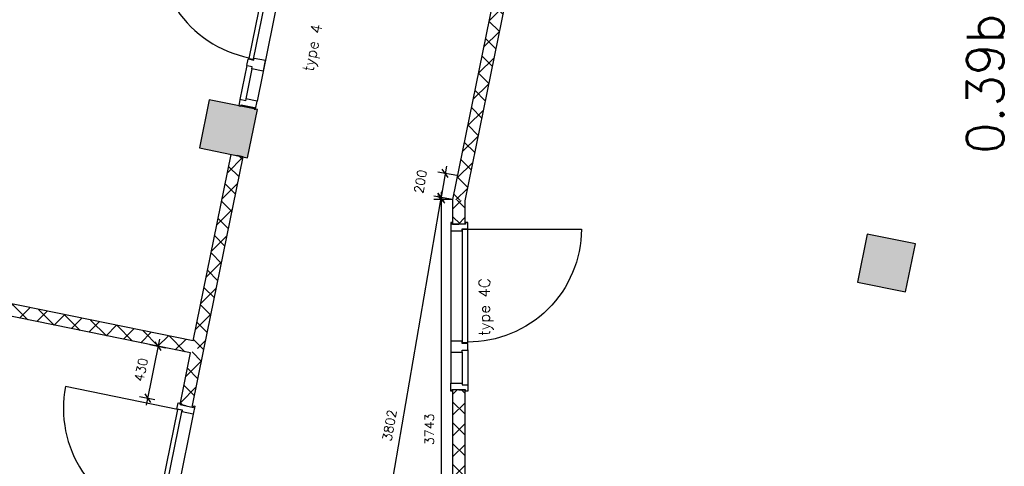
# Model space of a CAD drawing. Extents: x -29284 to 2055880, y -64816 to 121103.
# Tile 8 of 123: x 13770 to 21798, y 4162 to 7801. Entities that reach past the tile are written whole.
import ezdxf

# ---------------------------------------------------------------- set-up
doc = ezdxf.new("R2010")
doc.units = 0
doc.header["$LTSCALE"] = 50
doc.header["$MEASUREMENT"] = 0
doc.header["$PDMODE"] = 3
doc.header["$PDSIZE"] = 0.1
doc.layers.get('0').update_dxf_attribs({"linetype": 'CONTINUOUS'})
doc.layers.get('DEFPOINTS').update_dxf_attribs({"linetype": 'CONTINUOUS'})
for name, color, linetype in [('A--A22--_F123-', 9, 'CONTINUOUS'), ('A--L22--', 3, 'CONTINUOUS'), ('A--L22--_F-2--', 7, 'CONTINUOUS'), ('A--L31--', 2, 'CONTINUOUS'), ('A--L32--', 7, 'CONTINUOUS'), ('A--L32--_F123-', 1, 'CONTINUOUS'), ('A--L32--_F123-DRAAIR', 7, 'CONTINUOUS'), ('A--M$1A-_F123-', 1, 'CONTINUOUS'), ('A--M1$A-_F123-', 1, 'CONTINUOUS'), ('A--T$1A-_F123-_RN', 4, 'CONTINUOUS'), ('TEKSTKOZIJNMERK', 2, 'CONTINUOUS'), ('X--LR---_CP', 7, 'CONTINUOUS')]:
    doc.layers.add(name, color=color, linetype=linetype)
doc.styles.add('ALFA-0_25', font='ROMANS')
doc.styles.add('B-01', font='SIMPLEX.SHX', dxfattribs={"width": 0.8, "height": 4.5})
doc.styles.add('HIEMSTRA', font='romans.shx')
doc.dimstyles.new('1op2', dxfattribs={"dimscale": 30, "dimtxt": 2.5, "dimasz": 2, "dimexe": 2, "dimexo": 0, "dimgap": 2, "dimtad": 1, "dimdec": 0, "dimzin": 0, "dimdsep": 46, "dimtxsty": 'HIEMSTRA', "dimblk1": 'OBLIQUE', "dimblk2": 'OBLIQUE', "dimsah": 1, "dimcen": -3, "dimdle": 2, "dimclrd": 2, "dimclre": 2, "dimclrt": 3, "dimadec": 0, "dimazin": 0, "dimtfac": 1, "dimtdec": 0, "dimtofl": 0, "dimtmove": 2, "dimatfit": 3, "dimldrblk": 'OBLIQUE', "dimfxl": 1, "dimtvp": 0.833333, "dimtolj": 1, "dimtzin": 0, "dimarcsym": 0})
pattern_1 = [(45, (-15223.05, -5124.87), (-84.8528, 84.8528), []), (135, (-15223.05, -5124.87), (-84.8528, -84.8528), [])]

# ---------------------------------------------------------------- blocks, each defined once
blk = doc.blocks.new('dr_930type4')
at = {"layer": 'A--L32--_F123-', "color": 1}
for p, q in [((67, 0), (1307, 0)), ((1038, -139), (1322, -139)), ((1057, -93.8), (1307, -93.8))]:
    blk.add_line(p, q, dxfattribs=at)
at = {"layer": 'A--L32--_F123-'}
for points in [[(0, -9), (0, 0), (67, 0), (67, -93.8), (52, -93.8), (52, -139), (0, -139), (0, -121), (12, -121), (12, -9), (0, -9)], [(969, 0), (1055, 0), (1057, 0), (1057, -93.8), (1057, -93.8), (1040, -93.8), (1040, -137), (1038, -139), (986, -139), (984, -137), (984, -93.8), (969, -93.8), (967, -93.8), (967, 0)], [(1374, -9), (1374, 0), (1307, 0), (1307, -93.8), (1322, -93.8), (1322, -139), (1374, -139), (1374, -121), (1362, -121), (1362, -9), (1374, -9)], [(54, -95.6), (54, -135.6), (980.1, -135.6), (977.1, -95.6), (54, -95.6)]]:
    blk.add_lwpolyline(points, close=True, dxfattribs=at)
blk.add_point((1374, 0), dxfattribs=at)
blk.add_point((1374, 0), dxfattribs=at)
at = {"layer": 'A--L32--_F123-DRAAIR', "color": 1}
blk.add_lwpolyline([(54, -135.6), (54, -1065.6, 0.414214), (973, -135.8)], format="xyb", dxfattribs=at)
at = {"layer": 'X--LR---_CP', "color": 1, "linetype": 'Continuous'}
blk.add_point((0, 0), dxfattribs=at)
at = {"layer": 'X--LR---_CP', "color": 1}
blk.add_point((982, 0), dxfattribs=at)
blk = doc.blocks.new('_OBLIQUE')
at = {"color": 0, "linetype": 'ByBlock'}
blk.add_line((-0.5, -0.5), (0.5, 0.5), dxfattribs=at)
blk = doc.blocks.new('*D911')
at = {"layer": 'A--M1$A-_F123-', "color": 2, "linetype": 'Continuous', "lineweight": -2, "transparency": 16777216}
for p, q in [((14910.9, 5198.7), (14801.1, 4659.7)), ((14832.1, 5153.5), (14957.7, 5127.9)), ((14746.3, 4732.1), (14871.9, 4706.5))]:
    blk.add_line(p, q, dxfattribs=at)
at = {"layer": 'DEFPOINTS', "color": 0, "linetype": 'Continuous', "transparency": 16777216}
for p in [(14832.1, 5153.5), (14746.3, 4732.1), (14813.1, 4718.5)]:
    blk.add_point(p, dxfattribs=at)
at = {"layer": 'A--M1$A-_F123-', "color": 2, "linetype": 'Continuous', "lineweight": -2, "transparency": 16777216, "xscale": 60, "yscale": 60, "zscale": 60}
for p, rotation in [((14898.9, 5139.9), 78.48629033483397), ((14813.1, 4718.5), 258.486290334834)]:
    blk.add_blockref('_OBLIQUE', p, dxfattribs=dict(at, rotation=rotation))
at = {"layer": 'A--M1$A-_F123-', "color": 3, "linetype": 'Continuous', "transparency": 16777216, "insert": (14760.4, 4948.7), "char_height": 75, "attachment_point": 5, "rotation": 78.48629, "style": 'HIEMSTRA'}
blk.add_mtext('\\A1;430', dxfattribs=at)
blk = doc.blocks.new('*U1077')
at = {"layer": 'A--A22--_F123-', "linetype": 'Continuous'}
h = blk.add_hatch(dxfattribs=at)
h.set_pattern_fill('ALFAKRS', color=256, scale=120, style=0)
h.set_pattern_definition([(45, (-18466.45, -11812.04), (-84.8528, 84.8528), []), (135, (-18466.45, -11812.04), (-84.8528, -84.8528), [])])
h.paths.add_polyline_path([(0, 0), (39, -59), (-1066.7, -5486.9), (-1116.7, -5481.9), (-1166.7, -5476.9), (-49, 10)])
at = {"layer": 'A--L22--_F-2--', "color": 2, "linetype": 'Continuous'}
for points in [[(-49, 10), (-49, 10), (-1166.7, -5476.9), (-1166.7, -5476.9)], [(39, -59), (39, -59), (-1066.7, -5486.9), (-1066.7, -5486.9)]]:
    blk.add_lwpolyline(points, dxfattribs=at)
blk = doc.blocks.new('*U1073')
at = {"layer": 'A--A22--_F123-', "linetype": 'Continuous'}
h = blk.add_hatch(dxfattribs=at)
h.set_pattern_fill('ALFAKRS', color=256, scale=120, style=0)
h.set_pattern_definition([(45, (-17349.78, -4785.69), (-84.8528, 84.8528), []), (135, (-17349.78, -4785.69), (-84.8528, -84.8528), [])])
h.paths.add_polyline_path([(0, 0), (50, 0), (50, -2193.8), (0, -2193.8), (-50, -2193.8), (-50, 0)])
at = {"layer": 'A--L22--_F-2--', "color": 2, "linetype": 'Continuous'}
for points in [[(0, 0), (-50, 0), (-50, -2193.8), (0, -2193.8)], [(0, 0), (50, 0), (50, -2193.8), (0, -2193.8)]]:
    blk.add_lwpolyline(points, dxfattribs=at)
blk = doc.blocks.new('*U1072')
at = {"layer": 'A--A22--_F123-', "linetype": 'Continuous'}
h = blk.add_hatch(dxfattribs=at)
h.set_pattern_fill('ALFAKRS', color=256, scale=120, style=0)
h.set_pattern_definition([(45, (-17349.78, -6330.14), (-84.8528, 84.8528), []), (135, (-17349.78, -6330.14), (-84.8528, -84.8528), [])])
h.paths.add_polyline_path([(0, 0), (-50, 5), (-50, -194.5), (0, -194.5), (50, -194.5), (50, -5)])
at = {"layer": 'A--L22--_F-2--', "color": 2, "linetype": 'Continuous'}
for points in [[(-50, 5), (-50, 5), (-50, -194.5), (0, -194.5)], [(50, -5), (50, -5), (50, -194.5), (0, -194.5)]]:
    blk.add_lwpolyline(points, dxfattribs=at)
blk = doc.blocks.new('*U1064')
at = {"layer": 'A--A22--_F123-', "linetype": 'Continuous'}
h = blk.add_hatch(dxfattribs=at)
h.set_pattern_fill('ALFAKRS', color=256, scale=120, style=0)
h.set_pattern_definition(pattern_1)
h.paths.add_polyline_path([(0, 0), (-39, 59), (270.5, 1578.3), (319.5, 1568.3), (368.5, 1558.3), (49, -10)])
at = {"layer": 'A--L22--_F-2--', "color": 2, "linetype": 'Continuous'}
for points in [[(-39, 59), (-39, 59), (270.5, 1578.3), (319.5, 1568.3)], [(49, -10), (49, -10), (368.5, 1558.3), (319.5, 1568.3)]]:
    blk.add_lwpolyline(points, dxfattribs=at)
blk = doc.blocks.new('*U1062')
at = {"layer": 'A--A22--_F123-', "linetype": 'Continuous'}
h = blk.add_hatch(dxfattribs=at)
h.set_pattern_fill('ALFAKRS', color=256, scale=120, style=0)
h.set_pattern_definition(pattern_1)
h.paths.add_polyline_path([(0, 0), (-59, -39), (-6073.1, 1186.1), (-6063.2, 1235.1), (-6053.2, 1284.1), (-39, 59)])
at = {"layer": 'A--L22--_F-2--', "color": 2, "linetype": 'Continuous'}
for points in [[(-59, -39), (-59, -39), (-6073.1, 1186.1), (-6063.2, 1235.1)], [(-39, 59), (-39, 59), (-6053.2, 1284.1), (-6063.2, 1235.1)]]:
    blk.add_lwpolyline(points, dxfattribs=at)
blk = doc.blocks.new('*U1061')
at = {"layer": 'A--A22--_F123-', "linetype": 'Continuous'}
h = blk.add_hatch(dxfattribs=at)
h.set_pattern_fill('ALFAKRS', color=256, scale=120, style=0)
h.set_pattern_definition([(45, (-15127.24, -4654.52), (-84.8528, 84.8528), []), (135, (-15127.24, -4654.52), (-84.8528, -84.8528), [])])
h.paths.add_polyline_path([(0, 0), (-49, 10), (36.8, 431.3), (95.8, 470.3), (144.8, 460.4), (49, -10)])
at = {"layer": 'A--L22--_F-2--', "color": 2, "linetype": 'Continuous'}
for points in [[(0, 0), (-49, 10), (36.8, 431.3), (36.8, 431.3)], [(0, 0), (49, -10), (144.8, 460.4), (144.8, 460.4)]]:
    blk.add_lwpolyline(points, dxfattribs=at)
blk = doc.blocks.new('*D1001')
at = {"layer": 'A--M$1A-_F123-', "color": 2, "lineweight": -2, "transparency": 16777216}
for p, q in [((17249, 6607.9), (17194.6, 6292.5)), ((17333.8, 6532.4), (17179.7, 6559)), ((17299.8, 6335.2), (17145.6, 6361.8))]:
    blk.add_line(p, q, dxfattribs=at)
at = {"layer": 'DEFPOINTS', "color": 0, "transparency": 16777216}
for p in [(17333.8, 6532.4), (17204.8, 6351.6), (17299.8, 6335.2)]:
    blk.add_point(p, dxfattribs=at)
at = {"layer": 'A--M$1A-_F123-', "color": 2, "lineweight": -2, "transparency": 16777216, "xscale": 60, "yscale": 60, "zscale": 60}
for p, rotation in [((17238.8, 6548.8), 80.2046483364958), ((17204.8, 6351.6), 260.2046483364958)]:
    blk.add_blockref('_OBLIQUE', p, dxfattribs=dict(at, rotation=rotation))
at = {"layer": 'A--M$1A-_F123-', "color": 3, "transparency": 16777216, "insert": (17037, 6482.1), "char_height": 75, "attachment_point": 5, "rotation": 80.20465, "style": 'HIEMSTRA'}
blk.add_mtext('\\A1;200', dxfattribs=at)
blk = doc.blocks.new('*D1002')
at = {"layer": 'A--M$1A-_F123-', "color": 2, "lineweight": -2, "transparency": 16777216}
for p, q in [((17207.5, 6395.2), (17207.5, 2531.9)), ((17299.8, 6335.2), (17147.5, 6335.2)), ((17299.8, 2591.9), (17147.5, 2591.9))]:
    blk.add_line(p, q, dxfattribs=at)
at = {"layer": 'DEFPOINTS', "color": 0, "transparency": 16777216}
for p in [(17299.8, 6335.2), (17207.5, 2591.9), (17299.8, 2591.9)]:
    blk.add_point(p, dxfattribs=at)
at = {"layer": 'A--M$1A-_F123-', "color": 2, "lineweight": -2, "transparency": 16777216, "xscale": 60, "yscale": 60, "zscale": 60}
for p, rotation in [((17207.5, 6335.2), 90), ((17207.5, 2591.9), 270)]:
    blk.add_blockref('_OBLIQUE', p, dxfattribs=dict(at, rotation=rotation))
at = {"layer": 'A--M$1A-_F123-', "color": 3, "transparency": 16777216, "insert": (17110, 4463.6), "char_height": 75, "attachment_point": 5, "rotation": 90, "style": 'HIEMSTRA'}
blk.add_mtext('\\A1;3743', dxfattribs=at)
blk = doc.blocks.new('*D1003')
at = {"layer": 'A--M$1A-_F123-', "color": 2, "lineweight": -2, "transparency": 16777216}
for p, q in [((17215, 6410.7), (16547.8, 2546.2)), ((17299.8, 6335.2), (17145.6, 6361.8)), ((16635.4, 2591.9), (16498.9, 2615.5))]:
    blk.add_line(p, q, dxfattribs=at)
at = {"layer": 'DEFPOINTS', "color": 0, "transparency": 16777216}
for p in [(17299.8, 6335.2), (16558, 2605.3), (16635.4, 2591.9)]:
    blk.add_point(p, dxfattribs=at)
at = {"layer": 'A--M$1A-_F123-', "color": 2, "lineweight": -2, "transparency": 16777216, "xscale": 60, "yscale": 60, "zscale": 60}
for p, rotation in [((17204.8, 6351.6), 80.2046483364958), ((16558, 2605.3), 260.2046483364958)]:
    blk.add_blockref('_OBLIQUE', p, dxfattribs=dict(at, rotation=rotation))
at = {"layer": 'A--M$1A-_F123-', "color": 3, "transparency": 16777216, "insert": (16785.3, 4495), "char_height": 75, "attachment_point": 5, "rotation": 80.20465, "style": 'HIEMSTRA'}
blk.add_mtext('\\A1;3802', dxfattribs=at)

msp = doc.modelspace()

# ---------------------------------------------------------------- hatches: boundary and pattern name
at = {"layer": 'A--L31--', "linetype": 'Continuous', "ltscale": 10}
for points in [[(15236.2, 6755.5), (15628.1, 6675.7), (15708, 7067.7), (15316, 7147.5)], [(20601, 5662.7), (20992.9, 5582.9), (21072.8, 5974.8), (20680.8, 6054.7)]]:
    msp.add_hatch(color=53, dxfattribs=at).paths.add_polyline_path(points)

# ---------------------------------------------------------------- linework, layer by layer
at = {"layer": 'A--L31--', "color": 1, "linetype": 'Continuous', "ltscale": 10}
for points in [[(15236.2, 6755.5), (15628.1, 6675.7), (15708, 7067.7), (15316, 7147.5)], [(20601, 5662.7), (20992.9, 5582.9), (21072.8, 5974.8), (20680.8, 6054.7)]]:
    msp.add_lwpolyline(points, close=True, dxfattribs=at)

# ---------------------------------------------------------------- block references
at = {"layer": 'A--L22--'}
for name, p in [('*U1077', (18466.5, 11812)), ('*U1064', (15223, 5124.9)), ('*U1062', (15223, 5124.9)), ('*U1072', (17349.8, 6330.1)), ('*U1061', (15127.2, 4654.5)), ('*U1073', (17349.8, 4785.7))]:
    msp.add_blockref(name, p, dxfattribs=at)
at = {"layer": 'A--L32--', "linetype": 'Continuous'}
for p, rotation in [((15966.2, 8417.3), 258.4862903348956), ((15199.2, 4652.1), 258.4862903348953)]:
    msp.add_blockref('dr_930type4', p, dxfattribs=dict(at, rotation=rotation))
at = {"layer": 'A--L32--', "linetype": 'Continuous', "xscale": -1, "rotation": 90}
msp.add_blockref('dr_930type4', (17284.8, 6147.7), dxfattribs=at)

# ---------------------------------------------------------------- texts
at = {"layer": 'A--T$1A-_F123-_RN', "style": 'ALFA-0_25'}
msp.add_text('0.39b', height=300, rotation=90, dxfattribs=at).set_placement((21792.3, 6706.6))
at = {"layer": 'TEKSTKOZIJNMERK', "style": 'B-01'}
for s, rotation, p in [('type 4', 78.48629, (16161.8, 7372.3)), ('type 4C', 89.69076, (17602.2, 5224))]:
    msp.add_text(s, height=90, rotation=rotation, dxfattribs=at).set_placement(p)

# ---------------------------------------------------------------- dimensions: what is measured, and where the dimension line sits
at = {"layer": 'A--M$1A-_F123-'}
dim = msp.add_aligned_dim(p1=(17333.8, 6532.4), p2=(17299.8, 6335.2), distance=-96.4, dimstyle='1op2', dxfattribs=at)
dim.commit()
dim.dimension.update_dxf_attribs({"geometry": '*D1001', "text_midpoint": (17037, 6482.1)})
for base, p2, angle, picture, middle in [((16558, 2605.3), (16635.4, 2591.9), 80.20465, '*D1003', (16785.3, 4495)), ((17207.5, 2591.9), (17299.8, 2591.9), 90, '*D1002', (17110, 4463.6))]:
    dim = msp.add_linear_dim(base=base, p1=(17299.8, 6335.2), p2=p2, angle=angle, dimstyle='1op2', dxfattribs=at)
    dim.commit()
    dim.dimension.update_dxf_attribs({"geometry": picture, "text_midpoint": middle})
at = {"layer": 'A--M1$A-_F123-', "linetype": 'Continuous'}
dim = msp.add_aligned_dim(p1=(14832.1, 5153.5), p2=(14746.3, 4732.1), distance=68.2, dimstyle='1op2', dxfattribs=at)
dim.commit()
dim.dimension.update_dxf_attribs({"geometry": '*D911', "text_midpoint": (14760.4, 4948.7)})

doc.saveas('drawing.dxf')
